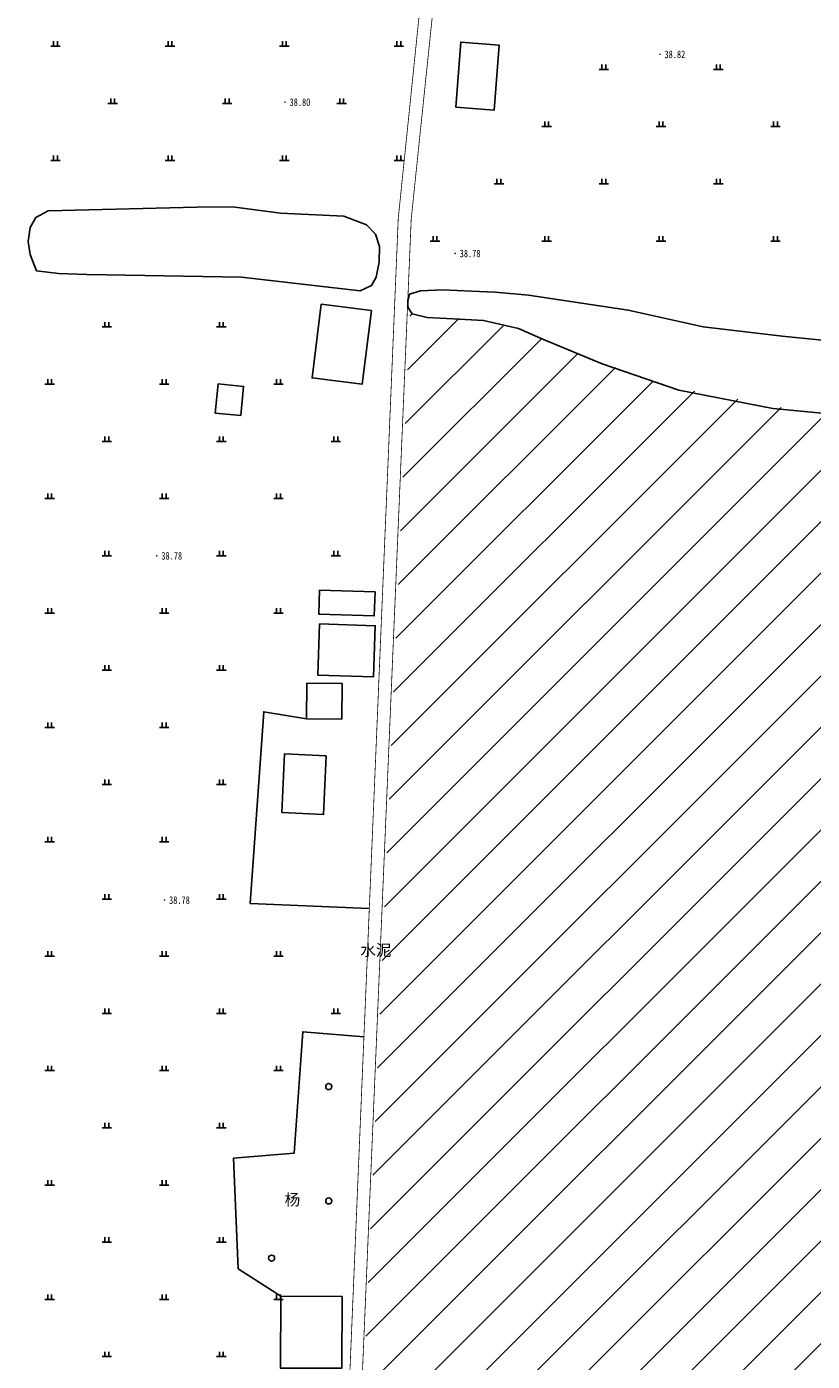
# Model space of a CAD drawing. Extents: x 456755 to 458049, y 3845626 to 3853218.
# Tile 13 of 80: x 457255 to 457461, y 3846440 to 3846790. Entities that reach past the tile are written whole.
import ezdxf
from ezdxf.enums import TextEntityAlignment as Align

# ---------------------------------------------------------------- set-up
doc = ezdxf.new("R2010")
doc.units = 0
doc.linetypes.add('X3', pattern=[5, 4, -1])
doc.layers.get('0').update_dxf_attribs({"linetype": 'CONTINUOUS'})
for name, color, linetype in [('DLSS', 4, 'CONTINUOUS'), ('GCD', 1, 'CONTINUOUS'), ('JMD', 6, 'CONTINUOUS'), ('SXSS', 5, 'CONTINUOUS'), ('ZBTZ', 3, 'CONTINUOUS')]:
    doc.layers.add(name, color=color, linetype=linetype)
doc.styles.add('正等线体', font='simhei.ttf')
doc.styles.add('黑体', font='simhei.ttf')
doc.linetypes.add('1161', pattern='A,0,[149,AAA.SHX,S=0.15,R=0,X=0,Y=0],-1.6', length=1.6)
doc.linetypes.add('833', pattern='A,2,[150,AAA.SHX,S=0.8,R=0,X=0,Y=0.8],2,[150,AAA.SHX,S=2,R=0,X=0,Y=2],1e-11', length=4)

# ---------------------------------------------------------------- blocks, each defined once
blk = doc.blocks.new('gc119')
for p, q in [((-1.25, 0), (1.25, 0)), ((-0.5, 1.3), (-0.5, 0)), ((0.5, 1.3), (0.5, 0))]:
    blk.add_line(p, q)
blk = doc.blocks.new('GC200')
at = {"linetype": 'Continuous', "const_width": 0.2, "flags": 128}
blk.add_lwpolyline([(-0.1, 0, 1), (0.1, 0, 1)], format="xyb", close=True, dxfattribs=at)
blk = doc.blocks.new('gc326')
blk.add_circle((0, 0), 0.8)

msp = doc.modelspace()

# ---------------------------------------------------------------- hatches: boundary and pattern name
at = {"layer": 'JMD', "linetype": 'Continuous', "ltscale": 3}
h = msp.add_hatch(dxfattribs=at)
h.set_pattern_fill('ANSI31', color=256, scale=3, style=0)
h.set_pattern_definition([(45, (1813.1085, 541.688), (-6.73519209, 6.73519209), [])])
h.paths.add_polyline_path([(457815.73, 3846534.97), (457816.15, 3846541.05), (457817.93, 3846540.93), (457820.23, 3846574.1), (457795.16, 3846575.05), (457795.6, 3846586.7), (457799.18, 3846588.38), (457799.73, 3846596.39), (457800.65, 3846640.28), (457706.52, 3846661.82), (457686.41, 3846654.89), (457680.96, 3846654.41), (457635.32, 3846656.78), (457631.23, 3846650.28), (457628.06, 3846635.29), (457621.68, 3846635.1), (457618.09, 3846636.9), (457617.65, 3846642.13), (457617.62, 3846655.93), (457615.05, 3846659.56), (457608.63, 3846659.56), (457583.94, 3846664.36), (457541.28, 3846681.39), (457491.94, 3846688.06), (457458.14, 3846689.4), (457422.18, 3846696.18), (457398.09, 3846705.02), (457383.88, 3846711.1), (457370.74, 3846713.45), (457355.38, 3846715.14), (457339.3, 3846340.6), (457463.36, 3846336.36), (457464.04, 3846346.55), (457464.17, 3846382.19), (457468.16, 3846385.04), (457477.01, 3846386.1), (457583.88, 3846390.04), (457597.15, 3846391.44), (457598.49, 3846409.28), (457601.08, 3846421.93), (457604.36, 3846425.21), (457610.68, 3846427.34), (457620.51, 3846427.7), (457629.74, 3846427.33), (457636.18, 3846428.85), (457637.76, 3846439.07), (457652.22, 3846439.03), (457651.06, 3846397.65), (457651.37, 3846395.7), (457654.89, 3846393.64), (457658.04, 3846393.43), (457733.73, 3846387.41), (457780.1, 3846386.75), (457798.14, 3846384.82), (457801.91, 3846420.08), (457809.44, 3846481.43)])
h.paths.add_polyline_path([(457453.41, 3846480.86), (457602.66, 3846480.86), (457602.66, 3846540.27), (457453.41, 3846540.27)], flags=24)

# ---------------------------------------------------------------- linework, layer by layer
at = {"layer": 'DLSS', "linetype": 'X3', "const_width": 0.2, "elevation": -33.29, "flags": 128}
msp.add_lwpolyline([(456996.4, 3846100.2), (457264.35, 3846089.31), (457319.83, 3846086.14), (457321.46, 3846086.51), (457322.35, 3846087.58), (457334.83, 3846334.66), (457335.95, 3846349.37), (457352.33, 3846740.03), (457371.22, 3846923.6)], dxfattribs=at)
at = {"layer": 'DLSS', "linetype": 'Continuous', "const_width": 0.2, "elevation": -33.29, "flags": 128}
msp.add_lwpolyline([(457325.76, 3846087.25), (457338.24, 3846334.34), (457338.85, 3846340.88), (457355.73, 3846739.9), (457374.85, 3846923.61)], dxfattribs=at)
at = {"layer": 'JMD', "linetype": 'Continuous', "flags": 128}
for points, elevation in [([(457378.77, 3846785.45), (457377.49, 3846768.41), (457367.44, 3846769.17), (457368.72, 3846786.21)], 6.62), ([(457332.13, 3846717.46), (457345.29, 3846715.83), (457342.9, 3846696.53), (457329.73, 3846698.16)], -33.29), ([(457304.34, 3846688.92), (457305.09, 3846696.59), (457311.77, 3846695.94), (457311.02, 3846688.26)], -33.29), ([(457331.71, 3846642.51), (457346.25, 3846642.06), (457346.05, 3846635.74), (457331.51, 3846636.19)], -33.29), ([(457331.71, 3846633.69), (457346.3, 3846633.18), (457345.83, 3846619.74), (457331.24, 3846620.25)], -33.29), ([(457328.38, 3846618.08), (457337.63, 3846618.02), (457337.56, 3846608.69), (457328.31, 3846608.76)], -33.29), ([(457333.46, 3846599.08), (457332.72, 3846583.66), (457321.81, 3846584.18), (457322.54, 3846599.6)], -33.29), ([(457321.52, 3846457.34), (457321.44, 3846438.52), (457337.5, 3846438.45), (457337.59, 3846457.26)], -33.29)]:
    msp.add_lwpolyline(points, close=True, dxfattribs=dict(at, elevation=elevation))
at = {"layer": 'SXSS', "linetype": '833', "elevation": 5.22, "flags": 128}
msp.add_lwpolyline([(457701.47, 3846665.27), (457698.95, 3846666.37), (457694.03, 3846667), (457688.4, 3846667), (457684.21, 3846667.04), (457675.44, 3846667.81), (457669.24, 3846669.52), (457666.41, 3846670.85), (457663.79, 3846673.52), (457661.01, 3846675.87), (457659.09, 3846677.21), (457654.98, 3846678.92), (457649.58, 3846678.49), (457634.83, 3846675.9), (457618.54, 3846677.03), (457604.99, 3846679.6), (457585.95, 3846683.15), (457576.82, 3846688.17), (457575.99, 3846689.43), (457575.84, 3846692.98), (457584.29, 3846768.64), (457584.52, 3846773.66), (457583.41, 3846776.05), (457580.61, 3846777.16), (457577.69, 3846776.11), (457576.07, 3846773.53), (457570.71, 3846709.92), (457568.72, 3846699.16), (457566.84, 3846694.19), (457565.35, 3846691.79), (457561.28, 3846692.02), (457547.4, 3846696.05), (457526.92, 3846702.01), (457476.48, 3846706.71), (457452.97, 3846709.14), (457432.23, 3846711.57), (457412.61, 3846715.94), (457386.51, 3846719.84), (457377.71, 3846720.64), (457371.49, 3846720.91), (457364.03, 3846721.27), (457358.13, 3846720.95), (457355.31, 3846720.1), (457354.82, 3846718.5), (457354.82, 3846716.75), (457355.94, 3846715), (457359.93, 3846714.01), (457366.76, 3846713.69), (457374.71, 3846713.2), (457383.88, 3846711.1), (457390.44, 3846708.23), (457405.74, 3846701.82), (457425.85, 3846694.93), (457450.54, 3846690.1), (457474.49, 3846687.88), (457491.94, 3846688.06), (457520.62, 3846684.62), (457538.14, 3846682.56), (457551.53, 3846677.56), (457573.76, 3846667.91), (457581.16, 3846664.76), (457604.39, 3846661.39), (457613.18, 3846660.36), (457616.92, 3846658.75), (457618.31, 3846653.11), (457617.87, 3846649.97), (457617.65, 3846646.31), (457617.65, 3846637.96), (457618.53, 3846635.83), (457619.92, 3846635.25), (457623.44, 3846634.96), (457627.03, 3846634.96), (457629.08, 3846635.62), (457630.04, 3846642.42), (457631.65, 3846653.04), (457632.85, 3846656.51), (457637.79, 3846657.04), (457649.3, 3846655.79), (457682.71, 3846654.33), (457690.1, 3846655.45), (457695.77, 3846658.45), (457700.67, 3846660.39)], dxfattribs=at)
at = {"layer": 'SXSS', "linetype": '833', "elevation": -33.29, "flags": 128}
msp.add_lwpolyline([(457311.2, 3846724.55), (457342.32, 3846721.03), (457345.31, 3846722.43), (457346.56, 3846724.61), (457347.36, 3846728.5), (457347.4, 3846732.63), (457346.35, 3846735.88), (457343.96, 3846738.29), (457338.06, 3846740.55), (457321.44, 3846741.34), (457308.88, 3846743.06), (457299.55, 3846742.97), (457260.55, 3846741.96), (457257.35, 3846740.24), (457255.84, 3846737.6), (457255.28, 3846733.94), (457255.84, 3846730.55), (457257.48, 3846726.25), (457263.28, 3846725.51), (457270.68, 3846725.28)], close=True, dxfattribs=at)
at = {"layer": 'ZBTZ', "linetype": '1161', "elevation": -33.29, "flags": 128}
for points in [[(457328.31, 3846608.76), (457317.06, 3846610.62), (457313.54, 3846560.32), (457344.74, 3846559)], [(457321.52, 3846457.34), (457310.36, 3846464.56), (457309.11, 3846493.54), (457325.02, 3846494.85), (457327.29, 3846526.69), (457343.33, 3846525.39)]]:
    msp.add_lwpolyline(points, dxfattribs=at)

# ---------------------------------------------------------------- block references
at = {"layer": 'GCD', "linetype": 'Continuous'}
ref = msp.add_blockref('GC200', (457420.92, 3846783.01, 5.52), dxfattribs=at)
ref.add_attrib('height', '38.82', dxfattribs={"linetype": 'Continuous', "height": 2, "style": '正等线体', "width": 0.8}).set_placement((457422.12, 3846783.01, 5.52), align=Align.MIDDLE_LEFT)
ref = msp.add_blockref('GC200', (457322.63, 3846770.46, 5.5), dxfattribs=at)
ref.add_attrib('height', '38.80', dxfattribs={"linetype": 'Continuous', "height": 2, "style": '正等线体', "width": 0.8}).set_placement((457323.83, 3846770.46, 5.5), align=Align.MIDDLE_LEFT)
ref = msp.add_blockref('GC200', (457367.24, 3846730.79, 5.49), dxfattribs=at)
ref.add_attrib('height', '38.78', dxfattribs={"linetype": 'Continuous', "height": 2, "style": '正等线体', "width": 0.8}).set_placement((457368.44, 3846730.79, 5.49), align=Align.MIDDLE_LEFT)
ref = msp.add_blockref('GC200', (457289.03, 3846651.51, 5.49), dxfattribs=at)
ref.add_attrib('height', '38.78', dxfattribs={"linetype": 'Continuous', "height": 2, "style": '正等线体', "width": 0.8}).set_placement((457290.23, 3846651.51, 5.49), align=Align.MIDDLE_LEFT)
ref = msp.add_blockref('GC200', (457291.05, 3846561.23, 5.48), dxfattribs=at)
ref.add_attrib('height', '38.78', dxfattribs={"linetype": 'Continuous', "height": 2, "style": '正等线体', "width": 0.8}).set_placement((457292.25, 3846561.23, 5.48), align=Align.MIDDLE_LEFT)
at = {"layer": 'ZBTZ', "linetype": 'Continuous'}
for name, p in [('gc119', (457262.48, 3846785.15, -33.29)), ('gc119', (457292.48, 3846785.15, -33.29)), ('gc119', (457322.48, 3846785.15, -33.29)), ('gc119', (457352.48, 3846785.15, -33.29)), ('gc119', (457406.21, 3846779.06, -33.29)), ('gc119', (457436.21, 3846779.06, -33.29)), ('gc119', (457277.48, 3846770.15, -33.29)), ('gc119', (457307.48, 3846770.15, -33.29)), ('gc119', (457337.48, 3846770.15, -33.29)), ('gc119', (457391.21, 3846764.06, -33.29)), ('gc119', (457421.21, 3846764.06, -33.29)), ('gc119', (457451.21, 3846764.06, -33.29)), ('gc119', (457262.48, 3846755.15, -33.29)), ('gc119', (457292.48, 3846755.15, -33.29)), ('gc119', (457322.48, 3846755.15, -33.29)), ('gc119', (457352.48, 3846755.15, -33.29)), ('gc119', (457378.71, 3846749.06, -33.29)), ('gc119', (457406.21, 3846749.06, -33.29)), ('gc119', (457436.21, 3846749.06, -33.29)), ('gc119', (457361.96, 3846734.06, -33.29)), ('gc119', (457391.21, 3846734.06, -33.29)), ('gc119', (457421.21, 3846734.06, -33.29)), ('gc119', (457451.21, 3846734.06, -33.29)), ('gc119', (457275.95, 3846711.51, -33.29)), ('gc119', (457305.95, 3846711.51, -33.29)), ('gc119', (457260.95, 3846696.51, -33.29)), ('gc119', (457290.95, 3846696.51, -33.29)), ('gc119', (457320.95, 3846696.51, -33.29)), ('gc119', (457275.95, 3846681.51, -33.29)), ('gc119', (457305.95, 3846681.51, -33.29)), ('gc119', (457335.95, 3846681.51, -33.29)), ('gc119', (457260.95, 3846666.51, -33.29)), ('gc119', (457290.95, 3846666.51, -33.29)), ('gc119', (457320.95, 3846666.51, -33.29)), ('gc119', (457275.95, 3846651.51, -33.29)), ('gc119', (457305.95, 3846651.51, -33.29)), ('gc119', (457335.95, 3846651.51, -33.29)), ('gc119', (457260.95, 3846636.51, -33.29)), ('gc119', (457290.95, 3846636.51, -33.29)), ('gc119', (457320.95, 3846636.51, -33.29)), ('gc119', (457275.95, 3846621.51, -33.29)), ('gc119', (457305.95, 3846621.51, -33.29)), ('gc119', (457260.95, 3846606.51, -33.29)), ('gc119', (457290.95, 3846606.51, -33.29)), ('gc119', (457275.95, 3846591.51, -33.29)), ('gc119', (457305.95, 3846591.51, -33.29)), ('gc119', (457260.95, 3846576.51, -33.29)), ('gc119', (457290.95, 3846576.51, -33.29)), ('gc119', (457275.95, 3846561.51, -33.29)), ('gc119', (457305.95, 3846561.51, -33.29)), ('gc119', (457260.95, 3846546.51, -33.29)), ('gc119', (457290.95, 3846546.51, -33.29)), ('gc119', (457320.95, 3846546.51, -33.29)), ('gc119', (457275.95, 3846531.51, -33.29)), ('gc119', (457305.95, 3846531.51, -33.29)), ('gc119', (457335.95, 3846531.51, -33.29)), ('gc119', (457260.95, 3846516.51, -33.29)), ('gc119', (457290.95, 3846516.51, -33.29)), ('gc119', (457320.95, 3846516.51, -33.29)), ('gc326', (457334.11, 3846512.34, -33.29)), ('gc119', (457275.95, 3846501.51, -33.29)), ('gc119', (457305.95, 3846501.51, -33.29)), ('gc119', (457260.95, 3846486.51, -33.29)), ('gc119', (457290.95, 3846486.51, -33.29)), ('gc326', (457334.11, 3846482.34, -33.29)), ('gc119', (457275.95, 3846471.51, -33.29)), ('gc119', (457305.95, 3846471.51, -33.29)), ('gc326', (457319.11, 3846467.34, -33.29)), ('gc119', (457260.95, 3846456.51, -33.29)), ('gc119', (457290.95, 3846456.51, -33.29)), ('gc119', (457320.95, 3846456.51, -33.29)), ('gc119', (457275.95, 3846441.51, -33.29)), ('gc119', (457305.95, 3846441.51, -33.29))]:
    msp.add_blockref(name, p, dxfattribs=at)

# ---------------------------------------------------------------- texts
at = {"layer": 'DLSS', "linetype": 'Continuous', "style": '黑体'}
msp.add_text('水泥', height=3, dxfattribs=at).set_placement((457346.45, 3846548.14, -33.29), align=Align.MIDDLE)
at = {"layer": 'ZBTZ', "linetype": 'Continuous', "style": '黑体'}
msp.add_text('杨', height=3, dxfattribs=at).set_placement((457324.6, 3846482.73, -33.29), align=Align.MIDDLE)

doc.saveas('drawing.dxf')
